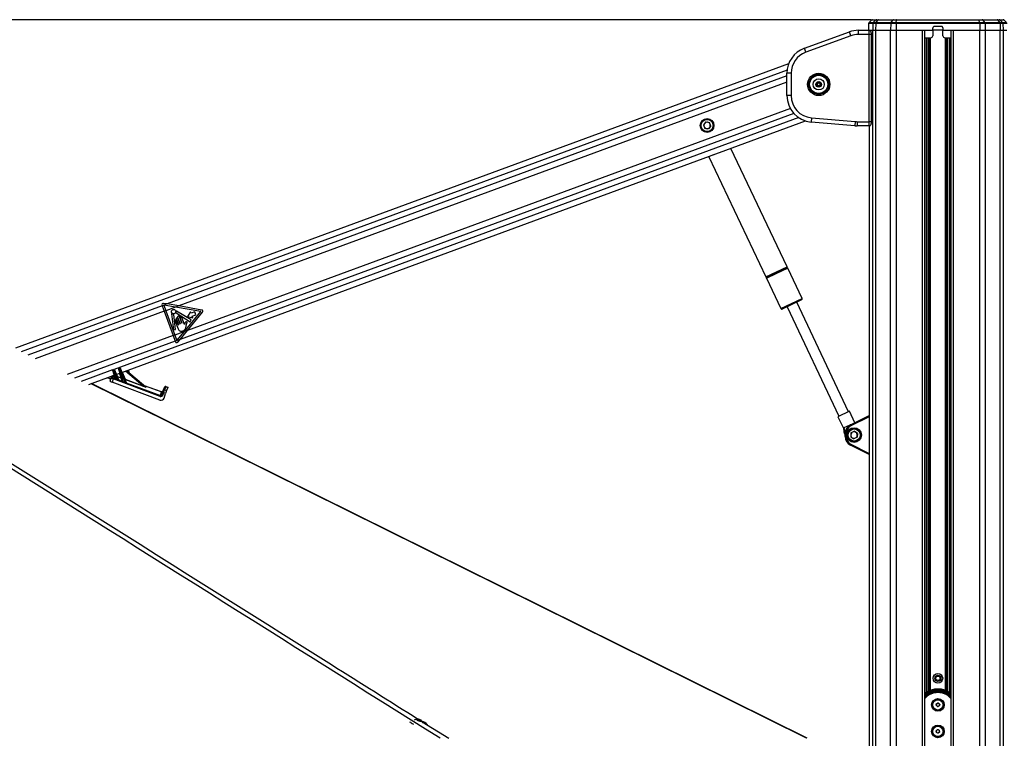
# Model space of a CAD drawing. Header units: millimetres. Extents: x 20 to 26059, y 28 to 17777.
# Tile 28 of 90: x 7369 to 9224, y 6769 to 8122. Entities that reach past the tile are written whole.
import ezdxf

# ---------------------------------------------------------------- set-up
doc = ezdxf.new("R2010")
doc.units = ezdxf.units.MM
doc.header["$LTSCALE"] = 2
doc.layers.add('COMPONENT_GEOMETRY', color=7, linetype='Continuous')
doc.styles.add('SLDTEXTSTYLE0', font='TXT', dxfattribs={"width": 0.75})
doc.dimstyles.new('SLDDIMSTYLE0', dxfattribs={"dimtxt": 150, "dimasz": 6.604, "dimexe": 0, "dimexo": 0.0625, "dimgap": 37.5, "dimtad": 0, "dimtih": 1, "dimtoh": 1, "dimdec": 0, "dimrnd": 1e-09, "dimzin": 12, "dimdsep": 46, "dimtxsty": 'SLDTEXTSTYLE0', "dimsah": 1, "dimcen": 0.09, "dimadec": 0, "dimazin": 3, "dimtfac": 1, "dimtdec": 0, "dimtofl": 0, "dimtmove": 0, "dimatfit": 3, "dimfxl": 1, "dimfrac": 2, "dimtolj": 1, "dimtzin": 12, "dimarcsym": 0})

# ---------------------------------------------------------------- blocks, each defined once
blk = doc.blocks.new('_D_2')
at = {"layer": 'COMPONENT_GEOMETRY', "color": 7}
for p, q in [((8973, 8122.1), (929.7, 8122.1)), ((936, 8122.1), (936, 5448.1)), ((635.9, 5417.6), (590.2, 5417.6)), ((590.2, 5417.6), (590.2, 5179.5)), ((1236.1, 5417.6), (1281.8, 5417.6)), ((1281.8, 5417.6), (1281.8, 5179.5)), ((590.2, 5179.5), (635.9, 5179.5)), ((1281.8, 5179.5), (1236.1, 5179.5)), ((936, 2281.1), (936, 4955.1)), ((8897.9, 2281.1), (929.7, 2281.1))]:
    blk.add_line(p, q, dxfattribs=at)
for points in [[(936, 8122.1), (935, 8115.5), (937, 8115.5)], [(936, 2281.1), (937, 2287.7), (935, 2287.7)]]:
    blk.add_solid(points, dxfattribs=at)
at = {"layer": 'COMPONENT_GEOMETRY', "color": 7, "char_height": 150, "attachment_point": 1, "style": 'SLDTEXTSTYLE0'}
for s, insert in [('9\'6.98"', (635.9, 5372.8)), ('2921mm', (526.8, 5148.4))]:
    blk.add_mtext(s, dxfattribs=dict(at, insert=insert))

msp = doc.modelspace()

# ---------------------------------------------------------------- linework, layer by layer
at = {"color": 7, "linetype": 'Continuous', "lineweight": 25}
for p, q in [((8973.45, 8121.22), (8969, 8116.93)), ((8975.53, 8122.06), (8983.23, 8122.06)), ((8976.82, 8116.93), (8981.18, 8121.22)), ((8985.12, 8121.22), (8981.18, 8121.22)), ((8981.98, 8116.93), (8985.12, 8121.22)), ((8983.23, 8122.06), (8986.59, 8122.06)), ((9013.37, 8121.22), (8985.12, 8121.22)), ((8986.59, 8122.06), (9014.84, 8122.06)), ((9010.23, 8116.93), (9013.37, 8121.22)), ((9020.72, 8121.22), (9013.37, 8121.22)), ((9014.84, 8122.06), (9021.13, 8122.06)), ((9019.85, 8116.93), (9020.72, 8121.22)), ((9176.2, 8121.22), (9020.72, 8121.22)), ((9021.13, 8122.06), (9175.79, 8122.06)), ((9175.79, 8122.06), (9182.08, 8122.06)), ((9177.07, 8116.93), (9176.2, 8121.22)), ((9183.55, 8121.22), (9176.2, 8121.22)), ((9182.08, 8122.06), (9210.33, 8122.06)), ((9186.69, 8116.93), (9183.55, 8121.22)), ((9211.8, 8121.22), (9183.55, 8121.22)), ((9210.33, 8122.06), (9213.7, 8122.06)), ((9214.94, 8116.93), (9211.8, 8121.22)), ((9215.74, 8121.22), (9211.8, 8121.22)), ((9213.7, 8122.06), (9221.39, 8122.06)), ((9220.1, 8116.93), (9215.74, 8121.22)), ((9227.92, 8116.93), (9223.48, 8121.22)), ((8968.04, 8106.13), (8967.97, 8102.06)), ((8968.08, 8114.82), (8968, 8110.06)), ((8968, 8110.06), (8968.03, 8110.06)), ((8975.93, 8114.82), (8975.71, 8102.06)), ((8981.33, 8114.82), (8975.93, 8114.82)), ((8976.82, 8116.93), (8981.98, 8116.93)), ((8981.33, 8114.82), (8981.17, 8102.06)), ((9009.58, 8114.82), (8981.33, 8114.82)), ((8981.98, 8116.93), (9010.23, 8116.93)), ((9009.58, 8114.82), (9009.42, 8102.06)), ((9019.67, 8114.82), (9009.58, 8114.82)), ((9010.23, 8116.93), (9019.85, 8116.93)), ((9019.67, 8114.82), (9019.62, 8102.06)), ((9177.25, 8114.82), (9019.67, 8114.82)), ((9019.85, 8116.93), (9177.07, 8116.93)), ((9089.12, 8102.06), (9089.19, 8106.13)), ((9093.19, 8110.06), (9103.73, 8110.06)), ((9107.73, 8106.13), (9107.8, 8102.06)), ((9177.07, 8116.93), (9186.69, 8116.93)), ((9177.25, 8114.82), (9177.3, 8102.06)), ((9187.34, 8114.82), (9177.25, 8114.82)), ((9186.69, 8116.93), (9214.94, 8116.93)), ((9187.34, 8114.82), (9187.5, 8102.06)), ((9215.59, 8114.82), (9187.34, 8114.82)), ((9214.94, 8116.93), (9220.1, 8116.93)), ((9215.59, 8114.82), (9215.75, 8102.06)), ((9221, 8114.82), (9215.59, 8114.82)), ((9221, 8114.82), (9221.21, 8102.06)), ((8846.98, 8068.18), (8931.79, 8099.05)), ((8934.53, 8091.53), (8849.71, 8060.66)), ((8934.53, 8091.53), (8931.79, 8099.05)), ((8948.89, 8094.06), (8948.89, 8102.06)), ((8948.89, 8102.06), (8968.71, 8102.06)), ((8969.34, 8094.06), (8948.89, 8094.06)), ((8968.71, 8102.06), (8975.71, 8102.06)), ((8968.91, 8102.06), (8975.71, 8102.06)), ((8969.34, 7930.06), (8969.34, 8094.06)), ((8973.34, 7930.06), (8973.34, 8094.06)), ((8975.71, 8102.06), (8981.17, 8102.06)), ((8981.17, 8102.06), (9009.42, 8102.06)), ((9009.42, 8102.06), (9019.62, 8102.06)), ((9019.62, 8102.06), (9089.12, 8102.06)), ((9019.62, 8102.06), (9069.53, 8102.06)), ((9073.82, 2354.06), (9073.82, 8102.06)), ((9073.82, 8088.06), (9084.95, 8088.06)), ((9089.12, 8102.06), (9088.95, 8091.99)), ((9107.8, 8102.06), (9089.12, 8102.06)), ((9107.8, 8102.06), (9177.3, 8102.06)), ((9107.97, 8091.99), (9107.8, 8102.06)), ((9111.97, 8088.06), (9123.1, 8088.06)), ((9123.1, 8102.06), (9123.1, 2354.06)), ((9127.39, 8102.06), (9177.3, 8102.06)), ((9177.3, 8102.06), (9187.5, 8102.06)), ((9187.5, 8102.06), (9215.75, 8102.06)), ((9215.75, 8102.06), (9221.21, 8102.06)), ((9221.21, 8102.06), (9228.21, 8102.06)), ((9221.21, 8102.06), (9228.01, 8102.06)), ((8849.71, 8060.66), (8846.98, 8068.18)), ((8817.37, 8039.03), (7361.53, 7503.66)), ((8822.08, 8021.19), (8814.08, 8021.19)), ((8814.08, 7979.25), (8814.08, 8021.19)), ((8822.08, 8021.19), (8822.08, 7979.25)), ((8870.08, 8002.53), (8874.08, 8004.84)), ((8870.08, 7997.91), (8870.08, 8002.53)), ((8874.08, 7995.6), (8870.08, 7997.91)), ((8871.08, 8001.95), (8874.08, 8003.69)), ((8871.08, 7998.49), (8871.08, 8001.95)), ((8874.08, 7996.76), (8871.08, 7998.49)), ((8874.08, 8004.84), (8878.08, 8002.53)), ((8874.08, 8003.69), (8877.08, 8001.95)), ((8877.08, 7998.49), (8874.08, 7996.76)), ((8878.08, 7997.91), (8874.08, 7995.6)), ((8877.08, 8001.95), (8877.08, 7998.49)), ((8878.08, 8002.53), (8878.08, 7997.91)), ((8822.08, 7979.25), (8814.08, 7979.25)), ((8860.42, 7937.41), (8859.72, 7929.44)), ((8860.42, 7937.41), (8942.6, 7930.22)), ((7562.02, 7458.06), (8849.36, 7931.47)), ((8661.41, 7929.52), (8656.91, 7924.11)), ((8656.91, 7924.11), (8659.34, 7917.5)), ((8666.27, 7916.3), (8659.34, 7917.5)), ((8661.41, 7929.52), (8668.35, 7928.32)), ((8670.78, 7921.71), (8666.27, 7916.3)), ((8670.78, 7921.71), (8668.35, 7928.32)), ((8941.9, 7922.25), (8859.72, 7929.44)), ((8942.6, 7930.22), (8941.9, 7922.25)), ((8946.26, 7930.06), (8969.34, 7930.06)), ((8946.26, 7930.06), (8946.26, 7922.06)), ((8968.71, 7922.06), (8946.26, 7922.06)), ((8968.9, 7922.06), (8968.71, 7922.06)), ((8968.9, 7922.09), (8968.9, 6751.35)), ((8814.52, 7656.62), (8708.79, 7879.77)), ((8667.11, 7864.45), (8667.38, 7863.72)), ((8667.38, 7863.72), (8774.49, 7637.66)), ((8842.71, 7597.12), (8815.67, 7654.2)), ((8775.64, 7635.23), (8802.68, 7578.15)), ((7637.48, 7584.77), (7637.93, 7583.54)), ((7646.9, 7586.84), (7637.93, 7583.54)), ((7637.93, 7583.54), (7641.78, 7573.07)), ((7646.9, 7586.84), (7640.18, 7588.01)), ((7641.01, 7584.57), (7644.83, 7574.19)), ((7662.78, 7580.79), (7641.01, 7584.57)), ((7668.86, 7583.02), (7646.9, 7586.84)), ((8823.55, 7585.83), (8805.34, 7577.2)), ((8841.76, 7594.46), (8823.55, 7585.83)), ((8930.18, 7384.05), (8832.55, 7590.1)), ((7644.83, 7574.19), (7641.78, 7573.07)), ((7641.78, 7573.07), (7658.63, 7527.24)), ((7662.78, 7580.79), (7644.83, 7574.19)), ((7644.83, 7574.19), (7661.68, 7528.36)), ((7655.41, 7568.45), (7659.34, 7538.08)), ((7663.17, 7538.58), (7659.46, 7567.32)), ((7668.86, 7583.02), (7662.78, 7580.79)), ((7710.62, 7572.46), (7662.78, 7580.79)), ((7663.86, 7570.02), (7690.7, 7553.5)), ((7692.63, 7556.73), (7664.75, 7573.39)), ((7712.56, 7575.42), (7668.86, 7583.02)), ((7679.54, 7534.93), (7710.62, 7572.46)), ((7691.31, 7572.33), (7685.56, 7563.52)), ((7685.6, 7537.16), (7714.02, 7571.47)), ((7692.45, 7569.24), (7691.31, 7572.33)), ((7699.33, 7571.76), (7692.45, 7569.24)), ((7694.51, 7563.64), (7701.38, 7566.17)), ((7701.38, 7566.17), (7699.33, 7571.76)), ((8814.55, 7581.57), (8912.18, 7375.52)), ((7662.24, 7554.64), (7667.64, 7539.98)), ((7664.35, 7558.84), (7668.48, 7547.61)), ((7668.08, 7547.47), (7665.06, 7555.68)), ((7666.9, 7561.83), (7671.4, 7549.6)), ((7671, 7549.45), (7667.16, 7559.87)), ((7674.61, 7550.78), (7670.11, 7563.01)), ((7671.55, 7560.34), (7675.01, 7550.93)), ((7679.63, 7548.29), (7674.76, 7561.52)), ((7682.72, 7544.26), (7683.74, 7549.09)), ((7685.56, 7563.52), (7695.65, 7560.54)), ((7690.7, 7553.5), (7692.63, 7556.73)), ((7695.65, 7560.54), (7694.51, 7563.64)), ((7661.68, 7528.36), (7658.63, 7527.24)), ((7659.34, 7538.08), (7663.17, 7538.58)), ((7679.54, 7534.93), (7661.68, 7528.36)), ((7661.68, 7528.36), (7665.5, 7517.98)), ((7665.5, 7517.98), (7679.54, 7534.93)), ((7671.43, 7520.06), (7685.6, 7537.16)), ((7685.6, 7537.16), (7679.54, 7534.93)), ((7658.63, 7527.24), (7662.49, 7516.77)), ((7671.43, 7520.06), (7662.49, 7516.77)), ((7662.49, 7516.77), (7662.94, 7515.54)), ((7667.1, 7514.82), (7671.43, 7520.06)), ((7544.64, 7461.31), (7544.49, 7461.77)), ((7549.21, 7447.41), (7544.64, 7461.31)), ((7545.09, 7463.02), (7546.46, 7463.52)), ((7545.09, 7463.02), (7545.58, 7461.66)), ((7546.98, 7462.17), (7545.58, 7461.66)), ((7545.58, 7461.66), (7550.76, 7445.86)), ((7546.98, 7462.17), (7546.46, 7463.52)), ((7554.18, 7444.52), (7546.98, 7462.17)), ((7547.74, 7462.96), (7547.92, 7462.52)), ((7547.92, 7462.52), (7555.31, 7444.4)), ((7551.34, 7454.13), (7558.15, 7456.63)), ((7555.87, 7463.55), (7555.72, 7464.01)), ((7562.87, 7442.24), (7555.87, 7463.55)), ((7556.33, 7465.26), (7557.81, 7465.81)), ((7556.33, 7465.26), (7556.81, 7463.9)), ((7558.33, 7464.46), (7556.81, 7463.9)), ((7556.81, 7463.9), (7564.54, 7440.37)), ((7558.33, 7464.46), (7557.81, 7465.81)), ((7568.87, 7438.61), (7558.33, 7464.46)), ((7559.09, 7465.25), (7559.27, 7464.8)), ((7559.27, 7464.8), (7569.83, 7438.92)), ((7570.89, 7461.32), (7606.74, 7430.56)), ((7576.44, 7456.56), (7574.13, 7462.51)), ((7499.72, 7435.15), (7547.47, 7452.71)), ((8852.15, 6769.09), (7504.71, 7436.98)), ((7534.88, 7448.08), (7537.38, 7446.91)), ((7539.8, 7441.69), (7541.79, 7447.45)), ((7541.79, 7447.45), (7542.64, 7449.93)), ((7545.47, 7445.85), (7543.32, 7439.62)), ((7633.48, 7405.97), (7543.32, 7439.62)), ((7545.22, 7451.12), (7544.37, 7448.65)), ((7545.47, 7445.85), (7546.13, 7447.61)), ((7633.8, 7412.89), (7545.47, 7445.85)), ((7546.13, 7447.61), (7548.68, 7446.66)), ((7553.34, 7450.51), (7553.18, 7450.07)), ((7553.18, 7450.07), (7555.6, 7444.13)), ((7560.33, 7447.4), (7553.18, 7450.07)), ((7553.34, 7450.51), (7560.5, 7447.84)), ((7555.59, 7444.08), (7562.24, 7441.6)), ((7560.5, 7447.84), (7560.33, 7447.4)), ((7562.23, 7441.63), (7560.33, 7447.4)), ((7567.66, 7444.66), (7567.83, 7445.1)), ((7567.66, 7444.66), (7570.11, 7438.66)), ((7601.33, 7432.1), (7567.66, 7444.66)), ((7567.83, 7445.1), (7601.49, 7432.54)), ((7570.11, 7438.66), (7570.12, 7438.65)), ((7570.11, 7438.66), (7634.46, 7414.65)), ((7601.33, 7432.1), (7601.49, 7432.54)), ((7603.7, 7433.16), (7636.94, 7421.7)), ((7605.81, 7431.4), (7606.89, 7430.48)), ((7634.46, 7414.65), (7636.8, 7421.42)), ((7637.09, 7415.99), (7638.62, 7420.41)), ((7638.62, 7420.41), (7639.84, 7423.96)), ((7640.54, 7419.85), (7639.01, 7415.42)), ((7639.84, 7423.96), (7641.87, 7429.85)), ((7644.32, 7418.55), (7640.54, 7419.85)), ((7641.3, 7409.78), (7644.32, 7418.55)), ((7641.87, 7429.85), (7642.09, 7430.48)), ((7644.4, 7431.05), (7642.37, 7425.16)), ((7642.37, 7425.16), (7646.15, 7423.86)), ((7646.15, 7423.86), (7644.32, 7418.55)), ((7644.63, 7431.72), (7644.4, 7431.05)), ((7648.18, 7429.75), (7644.4, 7431.05)), ((7644.63, 7431.72), (7648.41, 7430.41)), ((7648.18, 7429.75), (7646.15, 7423.86)), ((7648.41, 7430.41), (7648.18, 7429.75)), ((7633.8, 7412.89), (7634.46, 7414.65)), ((8932.02, 7384.93), (8910.33, 7374.65)), ((8942.25, 7363.34), (8932.02, 7384.93)), ((8910.33, 7374.65), (8920.61, 7352.96)), ((8938.24, 7361.32), (8921.6, 7353.43)), ((8933.75, 7359.05), (8968.9, 7376.78)), ((8920.61, 7352.96), (8921.6, 7353.43)), ((8920.61, 7352.96), (8921.15, 7347.14)), ((8923.86, 7341.43), (8922.17, 7344.99)), ((8925.81, 7342.98), (8923.86, 7342.98)), ((8923.86, 7337.14), (8923.86, 7342.98)), ((8925.81, 7342.98), (8925.81, 7337.14)), ((8934.79, 7343.95), (8934.36, 7336.92)), ((8934.79, 7343.95), (8941.09, 7347.09)), ((8946.96, 7343.2), (8941.09, 7347.09)), ((8946.96, 7343.2), (8946.53, 7336.18)), ((8925.81, 7337.14), (8923.86, 7337.14)), ((8934.36, 7336.92), (8940.23, 7333.04)), ((8946.53, 7336.18), (8940.23, 7333.04)), ((8968.9, 7303.34), (8933.75, 7321.07)), ((9095.1, 6831.22), (9096.05, 6834.55)), ((9097.51, 6828.73), (9095.1, 6831.22)), ((9096.05, 6834.55), (9099.41, 6835.39)), ((9100.87, 6829.57), (9097.51, 6828.73)), ((9099.41, 6835.39), (9101.82, 6832.9)), ((9101.82, 6832.9), (9100.87, 6829.57)), ((8118.48, 6804.38), (8121.11, 6804.26)), ((8118.93, 6803.23), (8118.48, 6804.38)), ((8109.93, 6796.31), (8111.26, 6795.68)), ((8122, 6801.97), (8118.93, 6803.23)), ((8120.57, 6802.56), (8121.11, 6804.26)), ((8121.11, 6804.26), (8124.18, 6803)), ((8124.63, 6801.85), (8122, 6801.97)), ((8123.83, 6801.88), (8124.18, 6803)), ((8124.18, 6803), (8124.63, 6801.85)), ((9095.19, 6783.21), (9097.82, 6785.47)), ((9095.83, 6779.8), (9095.19, 6783.21)), ((9099.1, 6778.66), (9095.83, 6779.8)), ((9097.82, 6785.47), (9101.09, 6784.32)), ((9101.73, 6780.92), (9099.1, 6778.66)), ((9101.09, 6784.32), (9101.73, 6780.92))]:
    msp.add_line(p, q, dxfattribs=at)
at = {"color": 8, "linetype": 'Continuous', "lineweight": 25}
for p, q in [((8981.18, 8121.22), (8973.45, 8121.22)), ((9223.48, 8121.22), (9215.74, 8121.22)), ((8975.93, 8114.82), (8968.08, 8114.82)), ((8969, 8116.93), (8976.82, 8116.93)), ((9220.1, 8116.93), (9227.92, 8116.93)), ((9228.84, 8114.82), (9221, 8114.82)), ((8973.34, 8094.06), (8969.34, 8094.06)), ((8975.71, 2354.06), (8975.71, 8102.06)), ((8981.17, 8102.06), (8981.17, 2354.06)), ((9009.42, 2354.06), (9009.42, 8102.06)), ((9019.62, 8102.06), (9019.62, 2354.06)), ((9069.53, 2354.06), (9069.53, 8102.06)), ((9076.75, 6855.41), (9076.75, 8088.06)), ((9079.57, 8088.06), (9079.57, 6857.09)), ((9082.57, 6858.54), (9082.57, 8088.06)), ((9083.99, 8088.06), (9083.99, 6859.13)), ((9112.93, 6859.13), (9112.93, 8088.06)), ((9114.35, 8088.06), (9114.35, 6858.54)), ((9117.35, 6857.09), (9117.35, 8088.06)), ((9120.17, 8088.06), (9120.17, 6855.41)), ((9127.39, 8102.06), (9127.39, 2354.06)), ((9177.3, 2354.06), (9177.3, 8102.06)), ((9187.5, 8102.06), (9187.5, 2354.06)), ((9215.75, 2354.06), (9215.75, 8102.06)), ((9221.21, 8102.06), (9221.21, 2354.06)), ((8814.42, 8027.05), (7372.46, 7496.78)), ((8814.08, 8016.06), (7646.9, 7586.84)), ((8814.08, 8004.17), (7668.86, 7583.02)), ((8820.61, 7954.55), (7685.6, 7537.16)), ((8836.41, 7937.61), (7547.2, 7463.51)), ((8827.48, 7945.18), (7671.43, 7520.06)), ((8968.91, 7922.09), (8968.91, 6751.34)), ((8973.34, 7930.06), (8969.34, 7930.06)), ((8675.11, 7867.39), (8667.38, 7863.72)), ((8774.49, 7637.66), (8794.5, 7647.14)), ((8814.43, 7656.16), (8774.91, 7637.43)), ((8815.67, 7654.2), (8775.64, 7635.23)), ((8775.73, 7635.7), (8795.49, 7645.06)), ((8794.5, 7647.14), (8814.52, 7656.62)), ((8795.49, 7645.06), (8815.25, 7654.42)), ((7637.93, 7583.54), (7384.93, 7490.5)), ((8802.68, 7578.15), (8822.7, 7587.64)), ((8822.7, 7587.64), (8842.71, 7597.12)), ((7641.78, 7573.07), (7398.64, 7483.65)), ((7658.63, 7527.24), (7458.88, 7453.79)), ((7662.49, 7516.77), (7472.71, 7446.98)), ((7544.55, 7462.53), (7485.4, 7440.78)), ((7551.79, 7454.3), (7553.34, 7450.51)), ((7560.5, 7447.84), (7557.66, 7456.46)), ((7562.47, 7458.22), (7567.83, 7445.1)), ((7601.49, 7432.54), (7568.84, 7460.56)), ((7548.56, 7446.79), (7546.71, 7452.43)), ((7636.8, 7421.42), (7604.34, 7432.61)), ((8968.9, 7374.57), (8934.6, 7357.27)), ((8934.6, 7322.86), (8968.9, 7305.56)), ((8127.53, 6800.38), (8177.35, 6769.07))]:
    msp.add_line(p, q, dxfattribs=at)
at = {"color": 7, "linetype": 'Continuous', "lineweight": 25, "flags": 128}
for points in [[(9021.13, 8122.06), (9021.08, 8122.05), (9021.02, 8122.01), (9020.97, 8121.94), (9020.91, 8121.84), (9020.86, 8121.72), (9020.81, 8121.58), (9020.77, 8121.41), (9020.72, 8121.22)], [(9175.79, 8122.06), (9175.84, 8122.05), (9175.9, 8122.01), (9175.96, 8121.94), (9176.01, 8121.84), (9176.06, 8121.72), (9176.11, 8121.58), (9176.16, 8121.41), (9176.2, 8121.22)], [(8124.34, 6801.2), (8125.51, 6801.28), (8126.07, 6801.65), (8125.94, 6802.23), (8125.15, 6802.95), (8123.81, 6803.7), (8122.13, 6804.35), (8120.36, 6804.82), (8118.77, 6805.03), (8117.6, 6804.94), (8117.04, 6804.58), (8117.16, 6804), (8117.96, 6803.28), (8119.3, 6802.53), (8120.98, 6801.88), (8122.75, 6801.41), (8124.34, 6801.2)]]:
    msp.add_lwpolyline(points, dxfattribs=at)
at = {"color": 8, "linetype": 'Continuous', "lineweight": 25, "flags": 128}
msp.add_lwpolyline([(8851.13, 6769.07), (7696.33, 7341.47), (7504.1, 7436.76)], dxfattribs=at)
at = {"color": 7, "linetype": 'Continuous', "lineweight": 25}
for centre, radius in [((8874.08, 8000.22), 21), ((8874.08, 8000.22), 18.8), ((8874.08, 8000.22), 17.5), ((8874.08, 8000.22), 17.1), ((8874.08, 8000.22), 10.5), ((8874.08, 8000.22), 5.25), ((8663.84, 7922.91), 13), ((8663.84, 7922.91), 11.4), ((7659.23, 7572.59), 4.08), ((8940.66, 7340.06), 13.8), ((8940.66, 7340.06), 13), ((8940.66, 7340.06), 11.4), ((9098.46, 6882.06), 9), ((9098.46, 6882.06), 5.83), ((9098.46, 6882.06), 4.13), ((9098.46, 6832.06), 11.91), ((9098.46, 6832.06), 11.21), ((9098.46, 6832.06), 9.75), ((9098.46, 6782.06), 11.91), ((9098.46, 6782.06), 11.21), ((9098.46, 6782.06), 9.75)]:
    msp.add_circle(centre, radius, dxfattribs=at)
for centre, radius, start, end in [((8975.53, 8119.06), 3, 90, 134), ((8983.23, 8119.15), 2.91, 90.09493, 134.69918), ((8986.68, 8120.2), 1.86, 92.6482, 146.83731), ((9014.93, 8120.2), 1.86, 92.6482, 146.83731), ((9181.99, 8120.2), 1.86, 33.16269, 87.3518), ((9210.24, 8120.2), 1.86, 33.16269, 87.3518), ((9213.69, 8119.15), 2.91, 45.30082, 89.90507), ((9221.39, 8119.06), 3, 46, 90), ((8971.08, 8114.77), 3, 134, 179), ((8978.95, 8114.77), 3.03, 134.70505, 179.11948), ((8985, 8114.84), 3.67, 145.46671, 180.35228), ((9013.25, 8114.84), 3.67, 145.46671, 180.35228), ((9030.97, 8114.91), 11.31, 169.73862, 180.46484), ((9165.95, 8114.91), 11.31, 359.53516, 10.26138), ((9183.67, 8114.84), 3.67, 359.64772, 34.53329), ((9211.92, 8114.84), 3.67, 359.64772, 34.53329), ((9217.97, 8114.77), 3.03, 0.88052, 45.29495), ((8948.89, 8052.06), 50, 90, 110), ((8948.89, 8052.06), 42, 90, 110), ((9084.95, 8092.06), 4, 270, 359), ((9111.97, 8092.06), 4, 181, 270), ((8864.08, 8021.19), 50, 110, 180), ((8864.08, 8021.19), 42, 110, 180), ((8874.08, 8000.22), 3, 120, 180), ((8874.08, 8000.22), 3, 180, 240), ((8874.08, 8000.22), 3, 60, 120), ((8874.08, 8000.22), 3, 240, 300), ((8874.08, 8000.22), 3, 0, 60), ((8874.08, 8000.22), 3, 300, 0), ((8864.08, 7979.25), 50, 180, 265), ((8864.08, 7979.25), 42, 180, 265), ((8663.84, 7922.91), 6.09, 140.19054, 200.19054), ((8663.84, 7922.91), 6.1, 200.19054, 260.19054), ((8663.84, 7922.91), 6.09, 80.19054, 140.19054), ((8663.84, 7922.91), 6.1, 260.19054, 320.19054), ((8663.84, 7922.91), 6.1, 20.19054, 80.19054), ((8663.84, 7922.91), 6.1, 320.19054, 20.19054), ((8946.26, 7972.06), 50, 265, 270), ((8946.26, 7972.06), 42, 265, 270), ((8815.1, 7655.41), 1, 131.95351, 278.75041), ((8814.16, 7656.45), 0.4, 311.95351, 25.35196), ((8815.31, 7654.03), 0.4, 25.35196, 98.75041), ((8774.85, 7637.83), 0.4, 205.35196, 278.75041), ((8775.06, 7636.44), 1, 311.95351, 98.75041), ((8776, 7635.4), 0.4, 131.95351, 205.35196), ((7639.76, 7585.61), 2.43, 80.13285, 200.19054), ((8840.91, 7596.27), 2, 295.35196, 25.35196), ((7655.81, 7568.5), 0.406, 50.15624, 187.37237), ((7659.23, 7572.59), 4.93, 230.15624, 268.15636), ((7659.05, 7567.26), 0.406, 7.37237, 88.15636), ((7664.07, 7570.37), 0.406, 155.31775, 238.39147), ((7659.23, 7572.59), 4.93, 335.31775, 4.8589), ((7664.54, 7573.05), 0.406, 59.12875, 184.8589), ((7712.14, 7573.02), 2.43, 320.36831, 80.13285), ((8804.49, 7579.01), 2, 205.35196, 295.35196), ((7663.65, 7555.16), 1.5, 20.19054, 200.19054), ((7665.76, 7559.35), 1.5, 20.19054, 200.19054), ((7668.51, 7562.42), 1.71, 20.19054, 200.19054), ((7668.28, 7547.54), 0.214, 200.19054, 20.19054), ((7671.2, 7549.52), 0.214, 200.19054, 20.19054), ((7673.16, 7560.93), 1.71, 20.19054, 200.19054), ((7674.81, 7550.85), 0.214, 200.19054, 20.19054), ((7665.22, 7516.38), 2.43, 200.19054, 320.36831), ((7545.44, 7462.08), 1, 110.19054, 198.19054), ((7547.58, 7454.75), 7.19, 106.20344, 114.17764), ((7546.81, 7462.59), 1, 22.19054, 110.19054), ((7549.92, 7455.62), 7.19, 106.20344, 114.17764), ((7556.67, 7464.32), 1, 110.19054, 198.19054), ((7558.82, 7457), 7.19, 106.20344, 114.17764), ((7558.16, 7464.87), 1, 22.19054, 110.19054), ((7561.27, 7457.9), 7.19, 106.20344, 114.17764), ((7543.66, 7446.79), 1.99, 69.13815, 160.52003), ((7544.52, 7449.27), 1.99, 69.13815, 160.52003), ((7548.73, 7447.26), 0.501, 250.38281, 16.9229), ((7548.78, 7447.18), 0.533, 259.1742, 8.84477), ((7537.42, 7451.1), 14.33, 337.06503, 338.58757), ((7551.89, 7453.75), 3.55, 286.27986, 294.10123), ((7553.33, 7450.52), 0.481, 202.36422, 251.36358), ((7540.33, 7449.98), 14.89, 337.05536, 338.46696), ((7555.75, 7444.59), 0.481, 202.36422, 251.36358), ((7555.77, 7444.55), 0.509, 203.197, 248.44738), ((7560.5, 7447.87), 0.501, 250.38281, 16.9229), ((7559.49, 7451.32), 3.63, 286.12321, 294.25788), ((7562.4, 7442.1), 0.501, 250.38281, 16.9229), ((7562.4, 7442.08), 0.508, 252.25582, 14.97795), ((7549.14, 7446.59), 16.61, 336.92635, 338.01408), ((7566.38, 7448.34), 3.55, 286.27986, 294.10123), ((7567.82, 7445.12), 0.481, 202.36422, 251.36358), ((7552.84, 7445.17), 17.32, 336.79918, 337.75241), ((7570.27, 7439.12), 0.481, 202.36422, 251.36358), ((7570.27, 7439.1), 0.475, 202.42556, 251.94755), ((7605.92, 7431.79), 0.403, 229.45783, 254.3686), ((7607, 7430.87), 0.403, 229.45783, 254.3686), ((7637.5, 7423.28), 1.99, 249.13815, 340.52003), ((7637.6, 7423.59), 2, 250.97673, 340.97673), ((7636.49, 7409.65), 10.97, 68.36481, 78.84857), ((7641.71, 7423.29), 1.98, 70.47082, 160.46172), ((7643.74, 7429.18), 1.98, 70.47082, 160.46172), ((7643.98, 7429.83), 2, 70.97673, 160.97673), ((7634.97, 7405.23), 10.97, 68.36481, 78.84857), ((8941.86, 7342.98), 18, 116.76925, 180), ((8941.81, 7342.98), 16, 116.76925, 180), ((8953.21, 7367.2), 21.09, 202.7286, 208.10027), ((8940.66, 7340.06), 6.1, 116.50176, 176.50176), ((8940.66, 7340.06), 6.1, 56.50176, 116.50176), ((8940.66, 7340.06), 6.1, 356.50176, 56.50176), ((8941.86, 7337.14), 18, 180, 243.23075), ((8941.81, 7337.14), 16, 180, 243.23075), ((8940.66, 7340.06), 6.09, 176.50176, 236.50176), ((8940.66, 7340.06), 6.09, 236.50176, 296.50176), ((8940.66, 7340.06), 6.1, 296.50176, 356.50176), ((8953.21, 7312.92), 21.09, 151.89973, 157.2714), ((9098.46, 6822.06), 39.79, 51.73954, 128.31378), ((9098.46, 6822.06), 36, 46.80845, 133.19155), ((9098.46, 6832.06), 3, 164.07117, 224.07117), ((9098.46, 6832.06), 3, 104.07117, 164.07117), ((9098.46, 6832.06), 3, 224.07117, 284.07117), ((9098.46, 6832.06), 3, 44.07117, 104.07117), ((9098.46, 6832.06), 3, 284.07117, 344.07117), ((9098.46, 6832.06), 3, 344.07117, 44.07117), ((8118.83, 6794.42), 10.63, 93.64921, 126.41277), ((8120.77, 6819.92), 25.97, 228.9644, 245.35226), ((8118.83, 6794.42), 10.63, 17.1952, 51.55259), ((8118.52, 6776.53), 26.12, 44.05393, 71.07619), ((9098.46, 6782.06), 3, 130.70083, 190.70083), ((9098.46, 6782.06), 3, 190.70083, 250.70083), ((9098.46, 6782.06), 3, 70.70083, 130.70083), ((9098.46, 6782.06), 3, 250.70083, 310.70083), ((9098.46, 6782.06), 3, 10.70083, 70.70083), ((9098.46, 6782.06), 3, 310.70083, 10.70083)]:
    msp.add_arc(centre, radius, start, end, dxfattribs=at)
at = {"color": 8, "linetype": 'Continuous', "lineweight": 25}
for centre, radius, start, end in [((7546.85, 7452.97), 0.511, 264.57864, 315.80244), ((9098.46, 6822.06), 39.21, 51.06683, 128.93317), ((9098.46, 6822.06), 38.21, 49.84559, 130.15441), ((9098.46, 6822.06), 36.9, 48.11222, 131.88778), ((9098.46, 6822.06), 33.9, 43.37546, 136.62454), ((9098.46, 6822.06), 33.08, 41.8522, 138.1478)]:
    msp.add_arc(centre, radius, start, end, dxfattribs=at)
at = {"color": 7, "linetype": 'Continuous', "lineweight": 25}
for centre, major_axis, ratio, start_param, end_param in [((7531.29, 7447.67), (9.37, -3.51), 0.177897, 0.0046558, 0.9315825), ((7543.55, 7440.29), (3.75, -1.4), 0.177897, 3.1462485, 4.7182008), ((7545.56, 7446.1), (3.76, -1.35), 0.0660033, 3.1424327, 4.714385), ((7546.24, 7447.95), (1.87, -0.7), 0.177897, 3.1462485, 4.7182008), ((7550.36, 7446.11), (1.8, -0.71), 0.1362995, 3.2545119, 3.5640471), ((7550.53, 7446.57), (1.33, -0.88), 0.1413197, 3.3197123, 3.6292475), ((7484.52, 7468.5), (103.01, -38.38), 0.0181876, 0.8366672, 0.8808163), ((7484.52, 7468.48), (103.01, -38.37), 0.0227344, 0.8366623, 0.8808113), ((7553.85, 7445.32), (1.45, -0.96), 0.1251415, 6.2702879, 6.4642886), ((7553.68, 7444.85), (1.92, -0.76), 0.1279519, 6.2112461, 6.4052468), ((7564.03, 7440.95), (1.8, -0.71), 0.1362995, 3.2545119, 3.3397095), ((7564.2, 7441.41), (1.33, -0.88), 0.1413197, 3.3197123, 3.4049099), ((7484.52, 7468.5), (103.01, -38.38), 0.0181876, 0.6199395, 0.6897734), ((7484.52, 7468.48), (103.01, -38.37), 0.0227344, 0.6199346, 0.6897684), ((7600.06, 7433.05), (6.9, -2.67), 0.0588183, 4.92051, 6.4481137), ((7600.23, 7433.51), (6.58, -3.05), 0.0492954, 4.9284986, 6.4561024), ((7601.77, 7432.9), (4.09, -1.56), 0.0595806, 0.1643064, 0.4192359), ((7630.43, 7402.79), (6.52, 18.91), 0.0141088, 0, 0.1763148), ((7640.45, 7419.59), (1.96, 5.67), 0.0003891, 4.758392, 6.0949637), ((7635.62, 7411.73), (2.03, 5.8), 0.976801, 3.121226, 4.7167721), ((7635.23, 7416.73), (1.35, 3.87), 0.976801, 3.121226, 4.7167721), ((7635.2, 7416.64), (0.7, 2.01), 0.9409984, 3.1202246, 4.7157707)]:
    msp.add_ellipse(centre, major_axis=major_axis, ratio=ratio, start_param=start_param, end_param=end_param, dxfattribs=at)
at = {"color": 8, "linetype": 'Continuous', "lineweight": 25}
for centre, major_axis, ratio, start_param, end_param in [((7533.29, 7453.48), (9.35, -3.56), 0.2225987, 0.0071227, 0.3446099), ((7533.98, 7455.32), (11.24, -4.21), 0.177897, 0.0046558, 0.2710737)]:
    msp.add_ellipse(centre, major_axis=major_axis, ratio=ratio, start_param=start_param, end_param=end_param, dxfattribs=at)
at = {"color": 7, "linetype": 'Continuous', "lineweight": 25}
for points, knots in [([(8968.03, 8110.06), (8968.04, 8110.02), (8968.05, 8109.93), (8968.06, 8109.24), (8968.06, 8108.22), (8968.05, 8107.12), (8968.04, 8106.4), (8968.04, 8106.13)], [0, 0, 0, 0, 0.217103, 0.4342071, 0.6512847, 0.8683252, 1, 1, 1, 1]), ([(9089.19, 8106.13), (9089.25, 8106.58), (9089.35, 8107.48), (9090.06, 8108.66), (9091.09, 8109.55), (9092.2, 8110), (9092.92, 8110.05), (9093.19, 8110.06)], [0, 0, 0, 0, 0.2170511, 0.4341034, 0.6511343, 0.8681856, 1, 1, 1, 1]), ([(9103.73, 8110.06), (9104.18, 8110.02), (9105.08, 8109.93), (9106.27, 8109.24), (9107.18, 8108.22), (9107.65, 8107.12), (9107.7, 8106.4), (9107.73, 8106.13)], [0, 0, 0, 0, 0.21710305, 0.43420711, 0.65128473, 0.86832522, 1, 1, 1, 1]), ([(8969.34, 8094.06), (8969.34, 8094.28), (8969.34, 8094.72), (8969.34, 8095.38), (8969.32, 8096.04), (8969.31, 8096.68), (8969.28, 8097.51), (8969.25, 8098.29), (8969.21, 8099.01), (8969.16, 8099.69), (8969.11, 8100.29), (8969.05, 8100.8), (8969, 8101.14), (8968.95, 8101.43), (8968.9, 8101.67), (8968.86, 8101.83), (8968.81, 8101.97), (8968.76, 8102.05), (8968.72, 8102.06), (8968.71, 8102.06)], [0, 0, 0, 0, 0.0521624, 0.1046824, 0.1583286, 0.2123635, 0.2644173, 0.3702554, 0.4241617, 0.476376, 0.5825405, 0.6366131, 0.6893258, 0.742402, 0.7966231, 0.8512393, 0.8881232, 0.9624853, 1, 1, 1, 1]), ([(8973.34, 8094.06), (8973.34, 8094.08), (8973.35, 8094.71), (8973.3, 8095.98), (8973.1, 8097.75), (8972.8, 8099.08), (8972.08, 8100.42), (8971.12, 8101.36), (8969.95, 8101.98), (8969.09, 8102), (8968.71, 8102.01)], [0, 0, 0, 0, 0.0050458, 0.1662392, 0.333839, 0.5365994, 0.6556089, 0.7719465, 0.8989347, 1, 1, 1, 1]), ([(8160.96, 6769.07), (7871.55, 6951.05), (7436.5, 7224.6), (6856.01, 7589.79), (6499.83, 7813.93), (6289.58, 7946.59), (6224.63, 7987.57)], [0, 0, 0, 0, 0.4481648, 0.6736838, 0.89920284, 1, 1, 1, 1]), ([(8968.71, 7922.06), (8968.78, 7922.15), (8968.92, 7922.33), (8969.11, 7923.74), (8969.26, 7925.81), (8969.33, 7928.05), (8969.34, 7929.5), (8969.34, 7930.06)], [0, 0, 0, 0, 0.21710182, 0.43457673, 0.65162645, 0.86674738, 1, 1, 1, 1]), ([(8968.79, 7922.1), (8968.86, 7922.09), (8969.43, 7922.01), (8970.38, 7922.36), (8971.42, 7923.01), (8972.13, 7923.81), (8972.61, 7924.68), (8972.93, 7925.62), (8973.15, 7926.77), (8973.31, 7928.3), (8973.33, 7929.49), (8973.34, 7930.06)], [0, 0, 0, 0, 0.020938, 0.1520927, 0.2585486, 0.3539794, 0.4457733, 0.548323, 0.6854561, 0.8484265, 1, 1, 1, 1]), ([(7679.86, 7548.48), (7679.82, 7548.44), (7679.76, 7548.36), (7679.68, 7548.31), (7679.64, 7548.29), (7679.63, 7548.29)], [0, 0, 0, 0, 0.5139901, 0.9849014, 1, 1, 1, 1]), ([(7680.4, 7550.27), (7680.33, 7549.95), (7680.21, 7549.34), (7679.97, 7548.76), (7679.86, 7548.48)], [0, 0, 0, 0, 0.5191471, 1, 1, 1, 1]), ([(7682.29, 7553.04), (7681.83, 7552.61), (7681, 7551.82), (7680.59, 7550.75), (7680.4, 7550.27)], [0, 0, 0, 0, 0.5468478, 1, 1, 1, 1]), ([(7683.74, 7549.09), (7683.98, 7549.86), (7684.29, 7550.84), (7684.72, 7552.01), (7684.68, 7552.65), (7684.45, 7553.15), (7684.13, 7553.43), (7683.68, 7553.62), (7682.96, 7553.55), (7682.51, 7553.21), (7682.29, 7553.04)], [0, 0, 0, 0, 0.369532, 0.4622338, 0.5578405, 0.6537113, 0.7001721, 0.7470017, 0.8728446, 1, 1, 1, 1]), ([(7667.64, 7539.98), (7668.03, 7539.09), (7668.78, 7537.39), (7671.14, 7535.73), (7673.89, 7535.32), (7676.61, 7535.92), (7679.08, 7537.11), (7681.15, 7539.01), (7682.2, 7541.58), (7682.55, 7543.36), (7682.72, 7544.26)], [0, 0, 0, 0, 0.13106022, 0.25102357, 0.3769161, 0.50135521, 0.62716094, 0.75065015, 0.87535654, 1, 1, 1, 1]), ([(7550.62, 7445.51), (7550.56, 7445.54), (7550.2, 7445.68), (7549.64, 7446.01), (7549.03, 7446.41), (7548.77, 7446.59), (7548.68, 7446.66)], [0, 0, 0, 0, 0.0843107, 0.4612175, 0.7968703, 1, 1, 1, 1]), ([(7549.3, 7447.26), (7549.38, 7447.18), (7549.58, 7446.95), (7550.02, 7446.48), (7550.44, 7446.08), (7550.72, 7445.9), (7550.76, 7445.86)], [0, 0, 0, 0, 0.2052766, 0.54887, 0.9210651, 1, 1, 1, 1]), ([(7555.59, 7444.08), (7555.55, 7444.06), (7555.49, 7444.03), (7555.24, 7443.98), (7554.91, 7443.96), (7554.49, 7444.02), (7554.2, 7444.12), (7554.04, 7444.18)], [0, 0, 0, 0, 0.1837229, 0.3577538, 0.5459259, 0.7461896, 1, 1, 1, 1]), ([(7554.18, 7444.52), (7554.3, 7444.44), (7554.51, 7444.32), (7554.83, 7444.23), (7555.07, 7444.24), (7555.24, 7444.3), (7555.28, 7444.33), (7555.31, 7444.35)], [0, 0, 0, 0, 0.2616949, 0.4547577, 0.6342319, 0.8078503, 1, 1, 1, 1]), ([(7564.42, 7440.08), (7564.35, 7440.11), (7564, 7440.26), (7563.39, 7440.66), (7562.78, 7441.13), (7562.37, 7441.46), (7562.28, 7441.56), (7562.24, 7441.6)], [0, 0, 0, 0, 0.07296937, 0.38472227, 0.7213984, 0.89276844, 1, 1, 1, 1]), ([(7562.89, 7442.21), (7562.92, 7442.17), (7563, 7442.04), (7563.31, 7441.64), (7563.76, 7441.09), (7564.21, 7440.61), (7564.49, 7440.41), (7564.54, 7440.37)], [0, 0, 0, 0, 0.1052615, 0.2802231, 0.6261442, 0.9328781, 1, 1, 1, 1]), ([(7570.12, 7438.65), (7570.12, 7438.64), (7570.14, 7438.6), (7570.11, 7438.51), (7569.96, 7438.36), (7569.73, 7438.25), (7569.43, 7438.2), (7569.1, 7438.23), (7568.87, 7438.31), (7568.76, 7438.35)], [0, 0, 0, 0, 0.0324038, 0.2220781, 0.3811988, 0.5433613, 0.6728153, 0.8347469, 1, 1, 1, 1]), ([(7568.87, 7438.61), (7568.96, 7438.56), (7569.1, 7438.47), (7569.28, 7438.43), (7569.42, 7438.43), (7569.5, 7438.45), (7569.62, 7438.5), (7569.74, 7438.59), (7569.84, 7438.75), (7569.85, 7438.86), (7569.83, 7438.91), (7569.83, 7438.92)], [0, 0, 0, 0, 0.16551111, 0.28358534, 0.31493155, 0.41350531, 0.43337327, 0.5928838, 0.76041904, 0.96517182, 1, 1, 1, 1]), ([(8921.18, 7347.09), (8921.17, 7347.11), (8921.12, 7347.21), (8921.37, 7346.69), (8921.76, 7345.85), (8922.1, 7345.14), (8922.17, 7344.99)], [0, 0, 0, 0, 0.0548491, 0.3757748, 0.8636648, 1, 1, 1, 1]), ([(8921.6, 7353.43), (8921.66, 7352.43), (8921.84, 7349.62), (8922.04, 7346.8), (8922.17, 7344.99)], [0, 0, 0, 0, 0.3551365, 1, 1, 1, 1])]:
    msp.add_open_spline(points, degree=3, knots=knots, dxfattribs=at)
at = {"color": 8, "linetype": 'Continuous', "lineweight": 25}
msp.add_open_spline([(6239.1, 7987.57), (6331.15, 7929.69), (6583.56, 7771.01), (7155.97, 7411.15), (7691.04, 7074.78), (8065.93, 6839.11), (8120.59, 6804.75)], degree=3, knots=[0, 0, 0, 0, 0.1466143, 0.4020107, 0.9128079, 1, 1, 1, 1], dxfattribs=at)

# ---------------------------------------------------------------- dimensions: what is measured, and where the dimension line sits
at = {"layer": 'COMPONENT_GEOMETRY', "color": 7}
dim = msp.add_linear_dim(base=(936.01, 8122.06), p1=(8900.46, 2281.06), p2=(8975.53, 8122.06), angle=90, dimstyle='SLDDIMSTYLE0', dxfattribs=at)
dim.commit()
dim.dimension.update_dxf_attribs({"geometry": '_D_2', "text_midpoint": (936.01, 5201.56), "dimtype": 160})

doc.saveas('drawing.dxf')
